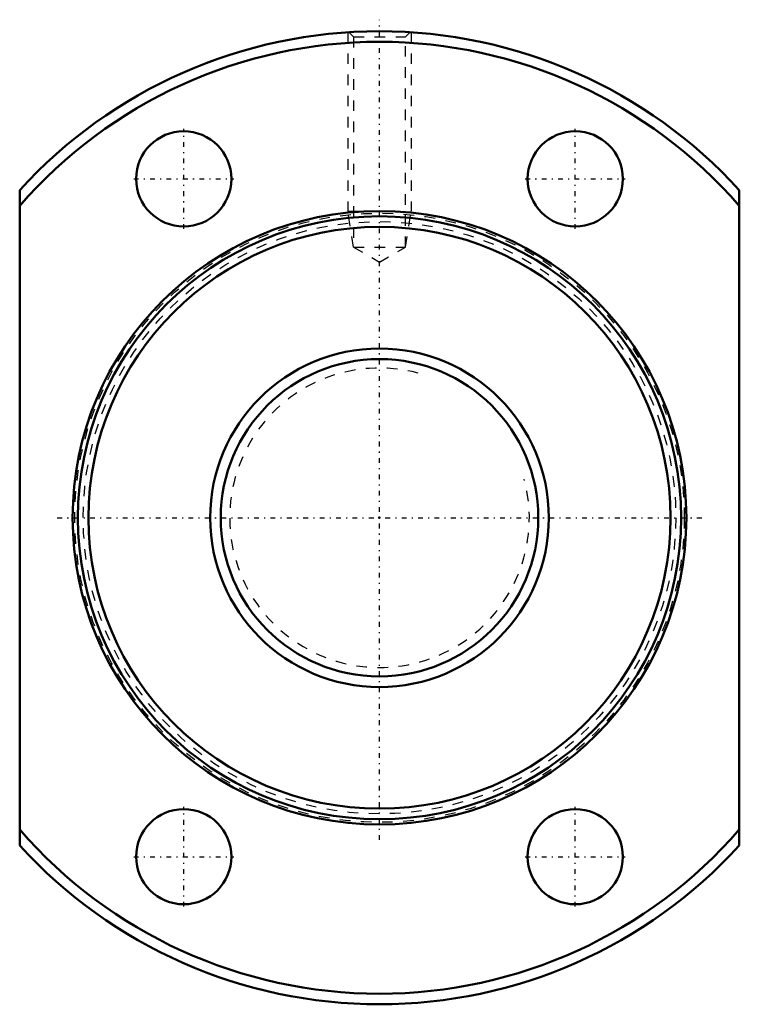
# Model space of a CAD drawing. Header units: millimetres. Extents: x -34 to 34, y -46 to 47.1.
import ezdxf

# ---------------------------------------------------------------- set-up
doc = ezdxf.new("R2010")
doc.units = ezdxf.units.MM
doc.linetypes.add('Center', pattern=[1.5, 0.45, -0.5, 0.05, -0.5])
doc.linetypes.add('Dashed', pattern=[2, 1, -1])
for name, color, linetype, lineweight in [('2d ConnectionPoints', 7, 'Continuous', 50), ('AM_0', 7, 'Continuous', 50), ('AM_5', 3, 'Continuous', 25), ('AM_7', 7, 'Center', 25), ('AM_9', 6, 'Dashed', 25)]:
    doc.layers.add(name, color=color, linetype=linetype, lineweight=lineweight)

# ---------------------------------------------------------------- blocks, each defined once
blk = doc.blocks.new('1_NRR000SBK_3232_5_6Nut_0_in_SBK3232_5_6RRG0_138LC0_0000__2')
at = {"layer": 'AM_0'}
for p, q in [((-34, -30.984), (-34, 30.984)), ((34, 30.984), (34, -30.984))]:
    blk.add_line(p, q, dxfattribs=at)
for centre, radius in [((-18.5, 32.043), 4.5), ((18.5, 32.043), 4.5), ((0, 0), 29), ((0, 0), 28.5), ((0, 0), 27.5), ((-18.5, -32.043), 4.5), ((18.5, -32.043), 4.5)]:
    blk.add_circle(centre, radius, dxfattribs=at)
for radius, start, end in [(46, 42.34261, 137.65739), (45, 40.92606, 139.07394), (45, 220.92606, 319.07394), (46, 222.34261, 317.65739)]:
    blk.add_arc((0, 0), radius, start, end, dxfattribs=at)
at = {"layer": 'AM_5', "linetype": 'Dashed'}
for p, q in [((-3, 45.902), (-3, 29)), ((3, 45.902), (3, 29)), ((-2.458, 25.6), (-3, 29)), ((-3, 29), (3, 29)), ((2.459, 25.6), (3, 29))]:
    blk.add_line(p, q, dxfattribs=at)
at = {"layer": 'AM_7'}
for p, q in [((0, -30.45), (0, 47.091)), ((-18.5, 27.318), (-18.5, 36.768)), ((18.5, 27.318), (18.5, 36.768)), ((-23.225, 32.043), (-13.775, 32.043)), ((13.775, 32.043), (23.225, 32.043)), ((-30.45, 0), (30.45, 0)), ((-18.5, -36.768), (-18.5, -27.318)), ((18.5, -36.768), (18.5, -27.318)), ((-23.225, -32.043), (-13.775, -32.043)), ((13.775, -32.043), (23.225, -32.043))]:
    blk.add_line(p, q, dxfattribs=at)
at = {"layer": 'AM_9'}
for p, q in [((-2.903, 45.903), (-2.458, 45.459)), ((2.459, 45.459), (2.905, 45.905)), ((-2.458, 45.459), (-2.458, 25.6)), ((-2.458, 45.459), (2.459, 45.459)), ((2.459, 25.6), (2.459, 45.459)), ((-2.458, 25.6), (2.459, 25.6)), ((-2.458, 25.6), (0, 24.181)), ((0, 24.181), (2.459, 25.6))]:
    blk.add_line(p, q, dxfattribs=at)
for radius in [28.8, 28]:
    blk.add_circle((0, 0), radius, dxfattribs=at)
blk = doc.blocks.new('2_NRR000SBK_3232_5_60Shaft_0_in_SBK3232_5_6RRG0_138LC0_0000__2')
at = {"layer": 'AM_0'}
for radius in [16, 15]:
    blk.add_circle((0, 0), radius, dxfattribs=at)
at = {"layer": 'AM_5', "linetype": 'Dashed'}
blk.add_arc((0, 0), 14.159, 75, 15, dxfattribs=at)

msp = doc.modelspace()

# ---------------------------------------------------------------- linework, layer by layer
at = {"layer": '2d ConnectionPoints'}
msp.add_point((0, 0), dxfattribs=at)

# ---------------------------------------------------------------- block references
for name in ['1_NRR000SBK_3232_5_6Nut_0_in_SBK3232_5_6RRG0_138LC0_0000__2', '2_NRR000SBK_3232_5_60Shaft_0_in_SBK3232_5_6RRG0_138LC0_0000__2']:
    msp.add_blockref(name, (0, 0))

doc.saveas('drawing.dxf')
